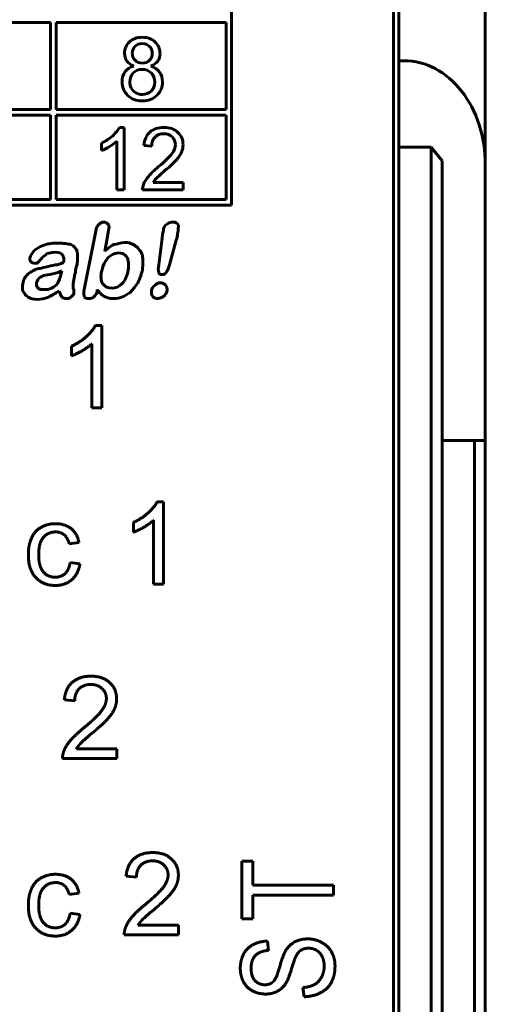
# Model space of a CAD drawing. Header units: millimetres. Extents: x -13 to 16, y -56 to 52.
# Tile 8 of 9: x 7 to 16, y 14 to 32. Entities that reach past the tile are written whole.
import ezdxf

# ---------------------------------------------------------------- set-up
doc = ezdxf.new("R2010")
doc.units = ezdxf.units.MM
doc.linetypes.add('K5LT_BASIC', pattern=[0])

msp = doc.modelspace()

# ---------------------------------------------------------------- linework, layer by layer
at = {"color": 150, "linetype": 'K5LT_BASIC', "lineweight": 60, "true_color": 0x0080ff}
for p, q in [((14.184, 36.584), (14.184, 31.704)), ((15.784, 36.139), (15.784, 29.784)), ((14.084, 12.784), (14.084, 35.184)), ((11.084, 29.03), (11.084, 34.184)), ((7.734, 32.416), (4.534, 32.416)), ((7.734, 30.798), (7.734, 32.416)), ((7.834, 32.416), (7.834, 30.798)), ((10.984, 32.416), (7.834, 32.416)), ((10.984, 30.798), (10.984, 32.416)), ((14.284, 31.704), (14.184, 31.704)), ((14.184, 31.704), (14.184, 30.104)), ((4.534, 30.798), (7.734, 30.798)), ((7.734, 30.698), (4.534, 30.698)), ((7.734, 29.13), (7.734, 30.698)), ((7.834, 30.798), (10.984, 30.798)), ((7.834, 30.698), (7.834, 29.13)), ((10.984, 30.698), (7.834, 30.698)), ((10.984, 29.13), (10.984, 30.698)), ((9.098, 30.469), (9.008, 30.469)), ((9.098, 29.309), (9.098, 30.469)), ((8.679, 30.179), (8.679, 30.042)), ((8.958, 30.213), (8.958, 29.309)), ((9.463, 30.135), (9.606, 30.12)), ((14.784, 30.104), (14.184, 30.104)), ((14.184, 12.784), (14.184, 30.104)), ((14.784, 30.104), (14.784, 9.884)), ((14.984, 29.848), (14.784, 30.104)), ((14.984, 9.576), (14.984, 29.848)), ((15.784, 24.664), (15.784, 29.784)), ((10.189, 29.445), (9.631, 29.445)), ((10.189, 29.309), (10.189, 29.445)), ((8.958, 29.309), (9.098, 29.309)), ((9.436, 29.309), (10.189, 29.309)), ((-2.116, 29.03), (11.084, 29.03)), ((4.534, 29.13), (7.734, 29.13)), ((7.834, 29.13), (10.984, 29.13)), ((8.57, 28.546), (8.348, 27.434)), ((8.737, 28.171), (8.807, 28.56)), ((9.794, 28.365), (9.739, 27.92)), ((9.933, 27.92), (10.059, 28.379)), ((7.931, 27.768), (7.945, 27.809)), ((8.599, 27.434), (8.599, 27.462)), ((8.682, 26.795), (8.563, 26.795)), ((8.682, 25.271), (8.682, 26.795)), ((8.124, 26.414), (8.124, 26.234)), ((8.497, 26.458), (8.497, 25.271)), ((8.497, 25.271), (8.682, 25.271)), ((14.984, 24.664), (15.584, 24.664)), ((15.784, 24.664), (15.584, 24.664)), ((15.584, 24.664), (15.584, -27.897)), ((15.784, 24.664), (15.784, -27.897)), ((9.825, 23.525), (9.706, 23.525)), ((9.825, 22.001), (9.825, 23.525)), ((9.64, 23.188), (9.64, 22.001)), ((9.267, 23.144), (9.267, 22.963)), ((8.079, 22.747), (8.259, 22.771)), ((8.277, 22.379), (8.095, 22.403)), ((9.64, 22.001), (9.825, 22.001)), ((7.989, 19.856), (8.18, 19.837)), ((8.96, 18.951), (8.213, 18.951)), ((8.96, 18.771), (8.96, 18.951)), ((7.955, 18.771), (8.96, 18.771)), ((11.477, 16.863), (11.276, 16.863)), ((11.276, 16.863), (11.276, 15.794)), ((11.477, 16.418), (11.477, 16.863)), ((9.132, 16.585), (9.323, 16.567)), ((8.079, 16.247), (8.259, 16.271)), ((12.972, 16.418), (11.477, 16.418)), ((12.972, 16.238), (12.972, 16.418)), ((11.477, 15.794), (11.477, 16.238)), ((11.477, 16.238), (12.972, 16.238)), ((8.277, 15.879), (8.095, 15.903)), ((11.276, 15.794), (11.477, 15.794)), ((10.103, 15.681), (9.356, 15.681)), ((10.103, 15.501), (10.103, 15.681)), ((9.098, 15.501), (10.103, 15.501)), ((11.768, 15.212), (11.752, 15.384)), ((12.408, 14.521), (12.427, 14.352))]:
    msp.add_line(p, q, dxfattribs=at)
msp.add_ellipse((14.284, 29.784), major_axis=(0, -1.92), ratio=0.781286, start_param=1.570796, end_param=3.141593, dxfattribs=at)
for points, degree in [([(9.43, 32.14), (9.332, 32.14), (9.253, 32.112), (9.193, 32.054)], 3), ([(9.669, 32.052), (9.609, 32.111), (9.529, 32.14), (9.43, 32.14)], 3), ([(9.193, 32.054), (9.134, 31.997), (9.104, 31.927), (9.104, 31.843)], 3), ([(9.299, 31.972), (9.265, 31.937), (9.247, 31.896), (9.247, 31.848)], 3), ([(9.432, 32.024), (9.378, 32.024), (9.334, 32.007), (9.299, 31.972)], 3), ([(9.564, 31.971), (9.529, 32.007), (9.485, 32.024), (9.432, 32.024)], 3), ([(9.617, 31.84), (9.617, 31.892), (9.6, 31.936), (9.564, 31.971)], 3), ([(9.76, 31.839), (9.76, 31.923), (9.73, 31.994), (9.669, 32.052)], 3), ([(9.104, 31.843), (9.104, 31.787), (9.118, 31.739), (9.146, 31.699)], 3), ([(9.247, 31.848), (9.247, 31.793), (9.264, 31.748), (9.299, 31.714)], 3), ([(9.566, 31.713), (9.6, 31.748), (9.617, 31.79), (9.617, 31.84)], 3), ([(9.719, 31.699), (9.746, 31.738), (9.76, 31.785), (9.76, 31.839)], 3), ([(9.275, 31.607), (9.206, 31.589), (9.152, 31.554), (9.115, 31.504)], 3), ([(9.146, 31.699), (9.174, 31.659), (9.217, 31.629), (9.275, 31.607)], 3), ([(9.299, 31.714), (9.333, 31.679), (9.378, 31.662), (9.434, 31.662)], 3), ([(9.434, 31.662), (9.488, 31.662), (9.532, 31.679), (9.566, 31.713)], 3), ([(9.593, 31.607), (9.649, 31.629), (9.691, 31.659), (9.719, 31.699)], 3), ([(9.751, 31.495), (9.715, 31.547), (9.663, 31.584), (9.593, 31.607)], 3), ([(9.115, 31.504), (9.077, 31.453), (9.058, 31.39), (9.058, 31.315)], 3), ([(9.265, 31.479), (9.223, 31.435), (9.201, 31.38), (9.201, 31.314)], 3), ([(9.429, 31.545), (9.363, 31.545), (9.308, 31.523), (9.265, 31.479)], 3), ([(9.597, 31.479), (9.552, 31.523), (9.496, 31.545), (9.429, 31.545)], 3), ([(9.663, 31.309), (9.663, 31.378), (9.641, 31.434), (9.597, 31.479)], 3), ([(9.806, 31.311), (9.806, 31.383), (9.788, 31.444), (9.751, 31.495)], 3), ([(9.058, 31.315), (9.058, 31.214), (9.093, 31.13), (9.161, 31.063)], 3), ([(9.201, 31.314), (9.201, 31.274), (9.21, 31.235), (9.229, 31.197)], 3), ([(9.598, 31.143), (9.642, 31.187), (9.663, 31.242), (9.663, 31.309)], 3), ([(9.703, 31.063), (9.772, 31.13), (9.806, 31.213), (9.806, 31.311)], 3), ([(9.161, 31.063), (9.23, 30.995), (9.32, 30.962), (9.432, 30.962)], 3), ([(9.229, 31.197), (9.247, 31.159), (9.276, 31.13), (9.313, 31.109)], 3), ([(9.313, 31.109), (9.35, 31.088), (9.391, 31.078), (9.433, 31.078)], 3), ([(9.432, 30.962), (9.544, 30.962), (9.634, 30.995), (9.703, 31.063)], 3), ([(9.433, 31.078), (9.5, 31.078), (9.555, 31.1), (9.598, 31.143)], 3), ([(8.884, 30.314), (8.825, 30.261), (8.757, 30.216), (8.679, 30.179)], 3), ([(9.008, 30.469), (8.984, 30.419), (8.942, 30.367), (8.884, 30.314)], 3), ([(9.574, 30.383), (9.51, 30.326), (9.473, 30.243), (9.463, 30.135)], 3), ([(9.833, 30.469), (9.724, 30.469), (9.639, 30.44), (9.574, 30.383)], 3), ([(9.668, 30.29), (9.708, 30.33), (9.762, 30.351), (9.83, 30.351)], 3), ([(9.83, 30.351), (9.893, 30.351), (9.945, 30.332), (9.985, 30.293)], 3), ([(10.092, 30.376), (10.028, 30.438), (9.942, 30.469), (9.833, 30.469)], 3), ([(10.187, 30.148), (10.187, 30.239), (10.155, 30.315), (10.092, 30.376)], 3), ([(8.826, 30.115), (8.881, 30.147), (8.925, 30.18), (8.958, 30.213)], 3), ([(9.606, 30.12), (9.607, 30.193), (9.627, 30.249), (9.668, 30.29)], 3), ([(10.044, 30.151), (10.044, 30.097), (10.022, 30.04), (9.978, 29.98)], 3), ([(9.985, 30.293), (10.024, 30.254), (10.044, 30.207), (10.044, 30.151)], 3), ([(10.159, 30.012), (10.178, 30.056), (10.187, 30.102), (10.187, 30.148)], 3), ([(8.679, 30.042), (8.722, 30.058), (8.772, 30.082), (8.826, 30.115)], 3), ([(9.978, 29.98), (9.935, 29.92), (9.851, 29.838), (9.728, 29.736)], 3), ([(10.067, 29.87), (10.11, 29.92), (10.141, 29.967), (10.159, 30.012)], 3), ([(9.851, 29.667), (9.952, 29.753), (10.023, 29.821), (10.067, 29.87)], 3), ([(9.728, 29.736), (9.649, 29.67), (9.588, 29.612), (9.546, 29.561)], 3), ([(9.69, 29.522), (9.714, 29.547), (9.768, 29.596), (9.851, 29.667)], 3), ([(9.453, 29.408), (9.441, 29.376), (9.435, 29.344), (9.436, 29.309)], 3), ([(9.546, 29.561), (9.503, 29.511), (9.472, 29.46), (9.453, 29.408)], 3), ([(9.631, 29.445), (9.646, 29.471), (9.666, 29.496), (9.69, 29.522)], 3), ([(8.626, 28.671), (8.599, 28.644), (8.57, 28.602), (8.57, 28.546)], 3), ([(8.724, 28.713), (8.682, 28.713), (8.654, 28.699), (8.626, 28.671)], 3), ([(8.807, 28.671), (8.779, 28.699), (8.751, 28.713), (8.724, 28.713)], 3), ([(8.807, 28.56), (8.821, 28.615), (8.821, 28.644), (8.807, 28.671)], 3), ([(9.878, 28.671), (9.85, 28.644), (9.822, 28.602), (9.822, 28.546)], 3), ([(10.003, 28.713), (9.948, 28.713), (9.919, 28.699), (9.878, 28.671)], 3), ([(10.1, 28.657), (10.086, 28.699), (10.044, 28.713), (10.003, 28.713)], 3), ([(9.822, 28.546), (9.808, 28.519), (9.808, 28.448), (9.794, 28.365)], 3), ([(10.059, 28.379), (10.073, 28.421), (10.086, 28.463), (10.086, 28.504)], 3), ([(10.086, 28.504), (10.1, 28.574), (10.1, 28.63), (10.1, 28.657)], 3), ([(7.861, 28.323), (7.75, 28.323), (7.667, 28.31), (7.598, 28.282)], 3), ([(8.111, 28.296), (8.056, 28.31), (7.973, 28.323), (7.861, 28.323)], 3), ([(8.223, 28.171), (8.209, 28.227), (8.167, 28.268), (8.111, 28.296)], 3), ([(8.904, 28.296), (8.849, 28.268), (8.793, 28.227), (8.737, 28.171)], 3), ([(9.099, 28.338), (9.03, 28.323), (8.96, 28.31), (8.904, 28.296)], 3), ([(9.308, 28.268), (9.252, 28.31), (9.183, 28.338), (9.099, 28.338)], 3), ([(7.431, 28.185), (7.389, 28.143), (7.361, 28.087), (7.347, 28.046)], 3), ([(7.598, 28.282), (7.527, 28.254), (7.472, 28.227), (7.431, 28.185)], 3), ([(7.569, 28.046), (7.598, 28.073), (7.639, 28.101), (7.667, 28.129)], 3), ([(7.667, 28.129), (7.709, 28.143), (7.75, 28.143), (7.819, 28.157)], 3), ([(7.819, 28.157), (7.903, 28.157), (7.945, 28.129), (7.959, 28.101)], 3), ([(8.223, 27.935), (8.237, 28.031), (8.237, 28.101), (8.223, 28.171)], 3), ([(9.002, 28.143), (8.946, 28.143), (8.904, 28.129), (8.862, 28.101)], 3), ([(9.113, 28.101), (9.085, 28.129), (9.043, 28.143), (9.002, 28.143)], 3), ([(9.433, 28.101), (9.405, 28.171), (9.364, 28.227), (9.308, 28.268)], 3), ([(7.347, 28.046), (7.347, 28.018), (7.347, 27.99), (7.375, 27.976)], 3), ([(7.375, 27.976), (7.389, 27.962), (7.417, 27.948), (7.444, 27.948)], 3), ([(7.444, 27.948), (7.472, 27.948), (7.5, 27.962), (7.5, 27.962)], 3), ([(7.5, 27.962), (7.514, 27.976), (7.542, 28.004), (7.569, 28.046)], 3), ([(7.973, 27.962), (7.917, 27.935), (7.861, 27.92), (7.819, 27.92)], 3), ([(7.959, 28.101), (7.973, 28.073), (7.986, 28.018), (7.973, 27.962)], 3), ([(8.195, 27.781), (8.195, 27.823), (8.209, 27.879), (8.223, 27.935)], 3), ([(8.751, 27.99), (8.71, 27.935), (8.695, 27.879), (8.682, 27.809)], 3), ([(8.862, 28.101), (8.807, 28.073), (8.779, 28.031), (8.751, 27.99)], 3), ([(9.168, 27.99), (9.168, 28.046), (9.141, 28.073), (9.113, 28.101)], 3), ([(9.168, 27.823), (9.183, 27.879), (9.183, 27.948), (9.168, 27.99)], 3), ([(9.433, 27.823), (9.447, 27.935), (9.447, 28.018), (9.433, 28.101)], 3), ([(7.319, 27.754), (7.264, 27.698), (7.222, 27.643), (7.222, 27.573)], 3), ([(7.514, 27.851), (7.431, 27.837), (7.375, 27.795), (7.319, 27.754)], 3), ([(7.639, 27.879), (7.583, 27.865), (7.542, 27.851), (7.514, 27.851)], 3), ([(7.778, 27.754), (7.694, 27.739), (7.639, 27.726), (7.611, 27.726)], 3), ([(7.819, 27.92), (7.764, 27.906), (7.709, 27.893), (7.639, 27.879)], 3), ([(7.945, 27.809), (7.903, 27.795), (7.848, 27.768), (7.778, 27.754)], 3), ([(7.861, 27.573), (7.89, 27.614), (7.917, 27.684), (7.931, 27.768)], 3), ([(8.167, 27.643), (8.167, 27.698), (8.181, 27.739), (8.195, 27.781)], 3), ([(8.682, 27.809), (8.654, 27.712), (8.668, 27.628), (8.695, 27.573)], 3), ([(9.057, 27.573), (9.113, 27.628), (9.155, 27.712), (9.168, 27.823)], 3), ([(9.364, 27.614), (9.391, 27.684), (9.419, 27.754), (9.433, 27.823)], 3), ([(9.739, 27.92), (9.725, 27.865), (9.725, 27.809), (9.739, 27.781)], 3), ([(9.739, 27.781), (9.739, 27.754), (9.767, 27.739), (9.794, 27.739)], 3), ([(9.794, 27.739), (9.836, 27.739), (9.864, 27.754), (9.878, 27.795)], 3), ([(9.878, 27.795), (9.906, 27.823), (9.919, 27.865), (9.933, 27.92)], 3), ([(7.222, 27.573), (7.208, 27.517), (7.208, 27.476), (7.222, 27.434)], 3), ([(7.527, 27.684), (7.5, 27.656), (7.486, 27.628), (7.472, 27.587)], 3), ([(7.472, 27.587), (7.472, 27.559), (7.472, 27.517), (7.5, 27.489)], 3), ([(7.611, 27.726), (7.583, 27.712), (7.556, 27.698), (7.527, 27.684)], 3), ([(7.75, 27.489), (7.806, 27.517), (7.834, 27.545), (7.861, 27.573)], 3), ([(8.153, 27.489), (8.153, 27.545), (8.153, 27.601), (8.167, 27.643)], 3), ([(8.695, 27.573), (8.737, 27.517), (8.793, 27.489), (8.876, 27.489)], 3), ([(8.876, 27.489), (8.932, 27.489), (9.002, 27.517), (9.057, 27.573)], 3), ([(9.238, 27.447), (9.28, 27.489), (9.322, 27.545), (9.364, 27.614)], 3), ([(9.767, 27.587), (9.725, 27.587), (9.697, 27.573), (9.669, 27.545)], 3), ([(9.864, 27.545), (9.836, 27.573), (9.808, 27.587), (9.767, 27.587)], 3), ([(7.222, 27.434), (7.25, 27.392), (7.277, 27.351), (7.319, 27.322)], 3), ([(7.5, 27.489), (7.527, 27.462), (7.556, 27.462), (7.611, 27.462)], 3), ([(7.611, 27.462), (7.653, 27.462), (7.709, 27.462), (7.75, 27.489)], 3), ([(7.694, 27.322), (7.75, 27.351), (7.819, 27.392), (7.89, 27.434)], 3), ([(7.89, 27.434), (7.903, 27.392), (7.931, 27.351), (7.945, 27.322)], 3), ([(8.111, 27.322), (8.14, 27.351), (8.153, 27.364), (8.167, 27.392)], 3), ([(8.167, 27.392), (8.167, 27.406), (8.167, 27.447), (8.153, 27.489)], 3), ([(8.348, 27.434), (8.348, 27.392), (8.348, 27.351), (8.362, 27.322)], 3), ([(8.543, 27.336), (8.57, 27.351), (8.584, 27.392), (8.599, 27.434)], 3), ([(8.599, 27.462), (8.626, 27.434), (8.64, 27.406), (8.654, 27.392)], 3), ([(8.654, 27.392), (8.668, 27.378), (8.682, 27.364), (8.71, 27.351)], 3), ([(9.085, 27.336), (9.141, 27.364), (9.197, 27.392), (9.238, 27.447)], 3), ([(9.669, 27.545), (9.627, 27.517), (9.614, 27.476), (9.6, 27.447)], 3), ([(9.6, 27.447), (9.6, 27.392), (9.6, 27.364), (9.627, 27.336)], 3), ([(9.822, 27.336), (9.864, 27.364), (9.878, 27.392), (9.892, 27.447)], 3), ([(9.892, 27.447), (9.892, 27.476), (9.892, 27.517), (9.864, 27.545)], 3), ([(7.319, 27.322), (7.361, 27.295), (7.417, 27.281), (7.486, 27.281)], 3), ([(7.486, 27.281), (7.556, 27.281), (7.625, 27.295), (7.694, 27.322)], 3), ([(7.945, 27.322), (7.973, 27.309), (8, 27.295), (8.015, 27.295)], 3), ([(8.015, 27.295), (8.056, 27.295), (8.084, 27.295), (8.111, 27.322)], 3), ([(8.362, 27.322), (8.376, 27.309), (8.403, 27.295), (8.445, 27.295)], 3), ([(8.445, 27.295), (8.473, 27.295), (8.515, 27.309), (8.543, 27.336)], 3), ([(8.71, 27.351), (8.724, 27.336), (8.751, 27.322), (8.793, 27.309)], 3), ([(8.793, 27.309), (8.821, 27.295), (8.862, 27.295), (8.891, 27.295)], 3), ([(8.891, 27.295), (8.96, 27.295), (9.016, 27.309), (9.085, 27.336)], 3), ([(9.627, 27.336), (9.656, 27.309), (9.683, 27.295), (9.725, 27.295)], 3), ([(9.725, 27.295), (9.752, 27.309), (9.794, 27.309), (9.822, 27.336)], 3), ([(8.563, 26.795), (8.514, 26.696), (8.397, 26.592)], 2), ([(8.397, 26.592), (8.28, 26.487), (8.124, 26.414)], 2), ([(8.124, 26.234), (8.211, 26.266), (8.32, 26.33)], 2), ([(8.32, 26.33), (8.43, 26.394), (8.497, 26.458)], 2), ([(9.706, 23.525), (9.657, 23.426), (9.54, 23.322)], 2), ([(9.54, 23.322), (9.423, 23.217), (9.267, 23.144)], 2), ([(9.463, 23.06), (9.573, 23.124), (9.64, 23.188)], 2), ([(7.56, 23.056), (7.44, 22.989), (7.381, 22.856)], 2), ([(7.822, 23.122), (7.68, 23.122), (7.56, 23.056)], 2), ([(8.113, 23.031), (8, 23.122), (7.822, 23.122)], 2), ([(8.259, 22.771), (8.227, 22.939), (8.113, 23.031)], 2), ([(9.267, 22.963), (9.354, 22.995), (9.463, 23.06)], 2), ([(7.381, 22.856), (7.322, 22.723), (7.322, 22.545)], 2), ([(7.513, 22.551), (7.513, 22.768), (7.601, 22.868)], 2), ([(7.601, 22.868), (7.688, 22.969), (7.829, 22.969)], 2), ([(7.829, 22.969), (7.922, 22.969), (7.988, 22.913)], 2), ([(7.988, 22.913), (8.053, 22.857), (8.079, 22.747)], 2), ([(7.322, 22.545), (7.322, 22.271), (7.459, 22.124)], 2), ([(7.598, 22.23), (7.513, 22.33), (7.513, 22.551)], 2), ([(8.095, 22.403), (8.075, 22.264), (8.002, 22.197)], 2), ([(8.124, 22.083), (8.248, 22.19), (8.277, 22.379)], 2), ([(7.459, 22.124), (7.596, 21.977), (7.821, 21.977)], 2), ([(7.819, 22.13), (7.682, 22.13), (7.598, 22.23)], 2), ([(8.002, 22.197), (7.928, 22.13), (7.819, 22.13)], 2), ([(7.821, 21.977), (8.001, 21.977), (8.124, 22.083)], 2), ([(8.483, 20.295), (8.266, 20.295), (8.137, 20.182)], 2), ([(8.83, 20.174), (8.702, 20.295), (8.483, 20.295)], 2), ([(8.137, 20.182), (8.009, 20.07), (7.989, 19.856)], 2), ([(8.262, 20.061), (8.343, 20.141), (8.479, 20.141)], 2), ([(8.479, 20.141), (8.607, 20.141), (8.687, 20.065)], 2), ([(8.957, 19.874), (8.957, 20.053), (8.83, 20.174)], 2), ([(8.18, 19.837), (8.181, 19.98), (8.262, 20.061)], 2), ([(8.687, 20.065), (8.767, 19.989), (8.767, 19.879)], 2), ([(8.767, 19.879), (8.767, 19.773), (8.679, 19.654)], 2), ([(8.92, 19.695), (8.957, 19.783), (8.957, 19.874)], 2), ([(8.679, 19.654), (8.591, 19.536), (8.344, 19.332)], 2), ([(8.796, 19.51), (8.883, 19.607), (8.92, 19.695)], 2), ([(8.509, 19.243), (8.71, 19.412), (8.796, 19.51)], 2), ([(8.344, 19.332), (8.185, 19.202), (8.1, 19.102)], 2), ([(8.293, 19.052), (8.341, 19.102), (8.509, 19.243)], 2), ([(8.1, 19.102), (8.015, 19.003), (7.977, 18.9)], 2), ([(8.213, 18.951), (8.244, 19.001), (8.293, 19.052)], 2), ([(7.977, 18.9), (7.953, 18.838), (7.955, 18.771)], 2), ([(9.626, 17.025), (9.409, 17.025), (9.28, 16.912)], 2), ([(9.973, 16.904), (9.845, 17.025), (9.626, 17.025)], 2), ([(9.28, 16.912), (9.152, 16.8), (9.132, 16.585)], 2), ([(9.405, 16.79), (9.486, 16.871), (9.622, 16.871)], 2), ([(9.622, 16.871), (9.75, 16.871), (9.83, 16.795)], 2), ([(9.83, 16.795), (9.91, 16.719), (9.91, 16.609)], 2), ([(10.1, 16.604), (10.1, 16.783), (9.973, 16.904)], 2), ([(7.822, 16.622), (7.68, 16.622), (7.56, 16.556)], 2), ([(8.113, 16.531), (8, 16.622), (7.822, 16.622)], 2), ([(9.323, 16.567), (9.324, 16.71), (9.405, 16.79)], 2), ([(7.56, 16.556), (7.44, 16.489), (7.381, 16.356)], 2), ([(7.601, 16.368), (7.688, 16.469), (7.829, 16.469)], 2), ([(7.829, 16.469), (7.922, 16.469), (7.988, 16.413)], 2), ([(8.259, 16.271), (8.227, 16.439), (8.113, 16.531)], 2), ([(9.91, 16.609), (9.91, 16.503), (9.822, 16.384)], 2), ([(10.063, 16.425), (10.1, 16.513), (10.1, 16.604)], 2), ([(7.381, 16.356), (7.322, 16.223), (7.322, 16.045)], 2), ([(7.513, 16.051), (7.513, 16.268), (7.601, 16.368)], 2), ([(7.988, 16.413), (8.053, 16.357), (8.079, 16.247)], 2), ([(9.822, 16.384), (9.734, 16.266), (9.487, 16.062)], 2), ([(9.939, 16.239), (10.026, 16.337), (10.063, 16.425)], 2), ([(9.652, 15.972), (9.853, 16.142), (9.939, 16.239)], 2), ([(7.322, 16.045), (7.322, 15.771), (7.459, 15.624)], 2), ([(7.598, 15.73), (7.513, 15.83), (7.513, 16.051)], 2), ([(8.095, 15.903), (8.075, 15.764), (8.002, 15.697)], 2), ([(9.487, 16.062), (9.328, 15.932), (9.243, 15.832)], 2), ([(9.436, 15.781), (9.484, 15.832), (9.652, 15.972)], 2), ([(7.819, 15.63), (7.682, 15.63), (7.598, 15.73)], 2), ([(8.124, 15.583), (8.248, 15.69), (8.277, 15.879)], 2), ([(9.243, 15.832), (9.158, 15.733), (9.12, 15.63)], 2), ([(9.356, 15.681), (9.387, 15.731), (9.436, 15.781)], 2), ([(7.459, 15.624), (7.596, 15.477), (7.821, 15.477)], 2), ([(8.002, 15.697), (7.928, 15.63), (7.819, 15.63)], 2), ([(7.821, 15.477), (8.001, 15.477), (8.124, 15.583)], 2), ([(9.12, 15.63), (9.096, 15.568), (9.098, 15.501)], 2), ([(11.752, 15.384), (11.603, 15.379), (11.485, 15.318)], 2), ([(12.253, 15.367), (12.149, 15.311), (12.08, 15.194)], 2), ([(12.494, 15.424), (12.358, 15.424), (12.253, 15.367)], 2), ([(12.749, 15.362), (12.629, 15.424), (12.494, 15.424)], 2), ([(12.934, 15.185), (12.868, 15.3), (12.749, 15.362)], 2), ([(11.485, 15.318), (11.368, 15.256), (11.307, 15.141)], 2), ([(11.529, 15.119), (11.61, 15.198), (11.768, 15.212)], 2), ([(12.08, 15.194), (12.034, 15.113), (11.973, 14.895)], 2), ([(12.273, 15.093), (12.314, 15.178), (12.373, 15.215)], 2), ([(12.373, 15.215), (12.432, 15.252), (12.512, 15.252)], 2), ([(12.512, 15.252), (12.59, 15.252), (12.657, 15.214)], 2), ([(12.657, 15.214), (12.723, 15.175), (12.762, 15.098)], 2), ([(13.001, 14.926), (13.001, 15.07), (12.934, 15.185)], 2), ([(11.307, 15.141), (11.247, 15.027), (11.247, 14.877)], 2), ([(11.448, 14.884), (11.448, 15.039), (11.529, 15.119)], 2), ([(12.191, 14.854), (12.247, 15.039), (12.273, 15.093)], 2), ([(12.762, 15.098), (12.8, 15.02), (12.8, 14.918)], 2), ([(11.247, 14.877), (11.247, 14.741), (11.305, 14.629)], 2), ([(11.522, 14.648), (11.448, 14.722), (11.448, 14.884)], 2), ([(11.973, 14.895), (11.911, 14.678), (11.852, 14.627)], 2), ([(12.085, 14.593), (12.135, 14.668), (12.191, 14.854)], 2), ([(12.8, 14.918), (12.8, 14.803), (12.749, 14.712)], 2), ([(12.934, 14.62), (13.001, 14.743), (13.001, 14.926)], 2), ([(11.305, 14.629), (11.363, 14.518), (11.474, 14.46)], 2), ([(11.702, 14.574), (11.597, 14.574), (11.522, 14.648)], 2), ([(11.852, 14.627), (11.793, 14.574), (11.702, 14.574)], 2), ([(12.749, 14.712), (12.699, 14.62), (12.617, 14.577)], 2), ([(12.732, 14.426), (12.867, 14.496), (12.934, 14.62)], 2), ([(11.474, 14.46), (11.586, 14.402), (11.715, 14.402)], 2), ([(11.715, 14.402), (11.832, 14.402), (11.927, 14.45)], 2), ([(11.927, 14.45), (12.021, 14.497), (12.085, 14.593)], 2), ([(12.617, 14.577), (12.536, 14.533), (12.408, 14.521)], 2), ([(12.427, 14.352), (12.597, 14.356), (12.732, 14.426)], 2)]:
    msp.add_open_spline(points, degree=degree, dxfattribs=at)

doc.saveas('drawing.dxf')
